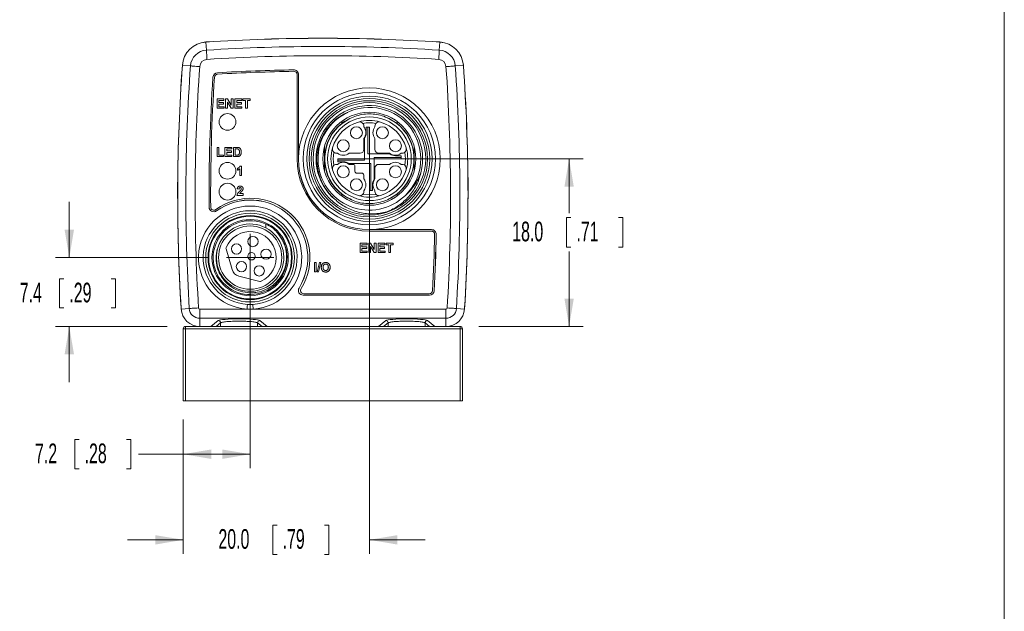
# Model space of a CAD drawing. Header units: millimetres. Extents: x 10 to 272, y 8 to 208.
# Tile 12 of 12: x 164 to 270, y 71 to 135. Entities that reach past the tile are written whole.
import ezdxf

# ---------------------------------------------------------------- set-up
doc = ezdxf.new("R2010")
doc.units = ezdxf.units.MM
doc.styles.add('SLDTEXTSTYLE1', font='TXT', dxfattribs={"width": 0.605})
doc.dimstyles.new('SLDDIMSTYLE0', dxfattribs={"dimtxt": 2.054655, "dimasz": 3, "dimexe": 0, "dimexo": 0.0625, "dimgap": 0.513664, "dimtad": 0, "dimtih": 1, "dimtoh": 1, "dimdec": 1, "dimrnd": 1e-09, "dimzin": 4, "dimdsep": 46, "dimtxsty": 'SLDTEXTSTYLE1', "dimsah": 1, "dimcen": 0.09, "dimadec": 0, "dimazin": 1, "dimtfac": 1, "dimtdec": 1, "dimtofl": 0, "dimtmove": 0, "dimatfit": 3, "dimfxl": 1, "dimfrac": 2, "dimtolj": 1, "dimtzin": 12, "dimarcsym": 0})
doc.dimstyles.new('SLDDIMSTYLE2', dxfattribs={"dimtxt": 2.054655, "dimasz": 3, "dimexe": 0, "dimexo": 0.0625, "dimgap": 0.513664, "dimtad": 0, "dimtih": 1, "dimtoh": 1, "dimdec": 1, "dimrnd": 1e-09, "dimzin": 12, "dimdsep": 46, "dimtxsty": 'SLDTEXTSTYLE1', "dimsah": 1, "dimcen": 0.09, "dimadec": 0, "dimazin": 3, "dimtfac": 1, "dimtdec": 1, "dimtofl": 0, "dimtmove": 0, "dimatfit": 3, "dimfxl": 1, "dimfrac": 2, "dimtolj": 1, "dimtzin": 12, "dimarcsym": 0})
doc.dimstyles.new('SLDDIMSTYLE5', dxfattribs={"dimtxt": 2.054655, "dimasz": 3, "dimexe": 0, "dimexo": 0.0625, "dimgap": 0.513664, "dimtad": 0, "dimtih": 1, "dimtoh": 1, "dimdec": 1, "dimrnd": 1e-09, "dimzin": 4, "dimdsep": 46, "dimtxsty": 'SLDTEXTSTYLE1', "dimsah": 1, "dimcen": 0.09, "dimadec": 0, "dimazin": 1, "dimtfac": 1, "dimtdec": 1, "dimtmove": 0, "dimatfit": 0, "dimfxl": 1, "dimfrac": 2, "dimtolj": 1, "dimtzin": 12, "dimarcsym": 0})
doc.dimstyles.new('SLDDIMSTYLE9', dxfattribs={"dimtxt": 2.054655, "dimasz": 3, "dimexe": 0, "dimexo": 0.0625, "dimgap": 0.513664, "dimtad": 0, "dimtih": 1, "dimtoh": 1, "dimdec": 1, "dimrnd": 1e-09, "dimzin": 12, "dimdsep": 46, "dimtxsty": 'SLDTEXTSTYLE1', "dimsah": 1, "dimcen": 0.09, "dimadec": 0, "dimazin": 3, "dimtfac": 1, "dimtdec": 1, "dimtmove": 0, "dimatfit": 0, "dimfxl": 1, "dimfrac": 2, "dimtolj": 1, "dimtzin": 12, "dimarcsym": 0})

# ---------------------------------------------------------------- blocks, each defined once
blk = doc.blocks.new('_D_15')
at = {"color": 7, "linetype": 'Continuous', "lineweight": 0}
for p, q in [((189.03, 107.4), (189.03, 86.75)), ((181.85, 91.99), (181.85, 86.75)), ((170.65, 89.83), (170.18, 89.83)), ((170.18, 89.83), (170.18, 86.67)), ((175.75, 89.83), (176.22, 89.83)), ((176.22, 89.83), (176.22, 86.67)), ((181.85, 88.25), (177.04, 88.25)), ((189.03, 88.25), (181.85, 88.25)), ((170.18, 86.67), (170.65, 86.67)), ((176.22, 86.67), (175.75, 86.67))]:
    blk.add_line(p, q, dxfattribs=at)
for points in [[(181.85, 88.25), (184.85, 87.74), (184.85, 88.76)], [(189.03, 88.25), (186.03, 88.76), (186.03, 87.74)]]:
    blk.add_solid(points, dxfattribs=at)
at = {"color": 7, "linetype": 'Continuous', "lineweight": 0, "char_height": 2.117, "attachment_point": 1, "style": 'SLDTEXTSTYLE1'}
for s, insert in [('7.2', (165.91, 89.4)), ('.28', (171.24, 89.4))]:
    blk.add_mtext(s, dxfattribs=dict(at, insert=insert))
blk = doc.blocks.new('_D_16')
at = {"color": 7, "linetype": 'Continuous', "lineweight": 0}
for p, q in [((201.85, 118.03), (201.85, 77.54)), ((181.85, 91.99), (181.85, 77.54)), ((191.93, 80.61), (191.46, 80.61)), ((191.46, 80.61), (191.46, 77.46)), ((197.03, 80.61), (197.5, 80.61)), ((197.5, 80.61), (197.5, 77.46)), ((181.85, 79.04), (175.85, 79.04)), ((201.85, 79.04), (207.85, 79.04)), ((191.46, 77.46), (191.93, 77.46)), ((197.5, 77.46), (197.03, 77.46))]:
    blk.add_line(p, q, dxfattribs=at)
for points in [[(181.85, 79.04), (178.85, 79.54), (178.85, 78.53)], [(201.85, 79.04), (204.85, 78.53), (204.85, 79.54)]]:
    blk.add_solid(points, dxfattribs=at)
at = {"color": 7, "linetype": 'Continuous', "lineweight": 0, "char_height": 2.117, "attachment_point": 1, "style": 'SLDTEXTSTYLE1'}
for s, insert in [('20.0', (185.62, 80.19)), ('.79', (192.52, 80.19))]:
    blk.add_mtext(s, dxfattribs=dict(at, insert=insert))
blk = doc.blocks.new('_D_17')
at = {"color": 7, "linetype": 'Continuous', "lineweight": 0}
for p, q in [((169.6, 109.4), (169.6, 115.4)), ((184.49, 109.4), (168.1, 109.4)), ((169.01, 107.13), (168.54, 107.13)), ((168.54, 107.13), (168.54, 103.98)), ((174.1, 107.13), (174.57, 107.13)), ((174.57, 107.13), (174.57, 103.98)), ((168.54, 103.98), (169.01, 103.98)), ((174.57, 103.98), (174.1, 103.98)), ((180.1, 101.99), (168.1, 101.99)), ((169.6, 101.99), (169.6, 95.99))]:
    blk.add_line(p, q, dxfattribs=at)
for points in [[(169.6, 109.4), (170.1, 112.4), (169.09, 112.4)], [(169.6, 101.99), (169.09, 98.99), (170.1, 98.99)]]:
    blk.add_solid(points, dxfattribs=at)
at = {"color": 7, "linetype": 'Continuous', "lineweight": 0, "char_height": 2.117, "attachment_point": 1, "style": 'SLDTEXTSTYLE1'}
for s, insert in [('7.4', (164.27, 106.7)), ('.29', (169.6, 106.7))]:
    blk.add_mtext(s, dxfattribs=dict(at, insert=insert))
blk = doc.blocks.new('_D_18')
at = {"color": 7, "linetype": 'Continuous', "lineweight": 0}
for p, q in [((203.85, 120.03), (224.81, 120.03)), ((223.31, 120.03), (223.31, 114.17)), ((223.51, 113.7), (223.04, 113.7)), ((223.04, 113.7), (223.04, 110.54)), ((228.61, 113.7), (229.08, 113.7)), ((229.08, 113.7), (229.08, 110.54)), ((223.04, 110.54), (223.51, 110.54)), ((223.31, 101.99), (223.31, 110.07)), ((229.08, 110.54), (228.61, 110.54)), ((213.6, 101.99), (224.81, 101.99))]:
    blk.add_line(p, q, dxfattribs=at)
for points in [[(223.31, 120.03), (222.81, 117.03), (223.82, 117.03)], [(223.31, 101.99), (223.82, 104.99), (222.81, 104.99)]]:
    blk.add_solid(points, dxfattribs=at)
at = {"color": 7, "linetype": 'Continuous', "lineweight": 0, "char_height": 2.117, "attachment_point": 1, "style": 'SLDTEXTSTYLE1'}
for s, insert in [('18.0', (217.2, 113.27)), ('.71', (224.1, 113.27))]:
    blk.add_mtext(s, dxfattribs=dict(at, insert=insert))
blk = doc.blocks.new('SW_CENTERMARKSYMBOL_8')
at = {"color": 0, "linetype": 'Continuous', "lineweight": 0}
for q in [(0, 2.54), (-2.54, 0), (0, -2.54), (2.54, 0)]:
    blk.add_line((0, 0), q, dxfattribs=at)
blk = doc.blocks.new('SW_CENTERMARKSYMBOL_9')
at = {"color": 0, "linetype": 'Continuous', "lineweight": 0}
for q in [(0, 2.54), (-2.54, 0), (0, -2.54), (2.54, 0)]:
    blk.add_line((0, 0), q, dxfattribs=at)

msp = doc.modelspace()

# ---------------------------------------------------------------- linework, layer by layer
at = {"color": 7, "linetype": 'Continuous', "lineweight": 15}
for p, q in [((270.088, 207.692), (270.088, 7.692)), ((184.332, 131.72), (184.277, 132.594)), ((209.364, 131.72), (209.42, 132.594)), ((182.621, 130.021), (181.747, 130.084)), ((185.51, 129.294), (185.51, 129.291)), ((193.714, 129.596), (193.714, 129.599)), ((211.075, 130.021), (211.949, 130.084)), ((185.04, 128.825), (185.038, 128.825)), ((194.072, 120.033), (194.072, 129.091)), ((194.222, 120.033), (194.222, 129.096)), ((194.225, 129.096), (194.222, 129.096)), ((194.225, 120.033), (194.225, 129.096)), ((186.219, 126.467), (185.475, 126.467)), ((185.475, 126.467), (185.475, 125.467)), ((185.667, 126.082), (185.667, 126.3)), ((185.667, 126.3), (186.219, 126.3)), ((186.18, 126.082), (185.667, 126.082)), ((186.18, 125.915), (186.18, 126.082)), ((186.219, 126.3), (186.219, 126.467)), ((186.599, 126.467), (186.398, 126.467)), ((186.398, 126.467), (186.398, 125.467)), ((186.59, 126.114), (186.986, 125.467)), ((186.59, 125.467), (186.59, 126.114)), ((187.001, 125.81), (186.599, 126.467)), ((187.193, 126.467), (187.001, 126.467)), ((187.001, 126.467), (187.001, 125.81)), ((187.193, 125.467), (187.193, 126.467)), ((188.142, 126.467), (187.398, 126.467)), ((187.398, 126.467), (187.398, 125.467)), ((187.59, 126.082), (187.59, 126.3)), ((187.59, 126.3), (188.142, 126.3)), ((188.103, 126.082), (187.59, 126.082)), ((188.103, 125.915), (188.103, 126.082)), ((188.142, 126.3), (188.142, 126.467)), ((189.039, 126.467), (188.257, 126.467)), ((188.257, 126.467), (188.257, 126.3)), ((188.257, 126.3), (188.552, 126.3)), ((188.552, 126.3), (188.552, 125.467)), ((188.744, 126.3), (189.039, 126.3)), ((188.744, 125.467), (188.744, 126.3)), ((189.039, 126.3), (189.039, 126.467)), ((185.475, 125.467), (186.231, 125.467)), ((185.667, 125.633), (185.667, 125.915)), ((185.667, 125.915), (186.18, 125.915)), ((186.231, 125.633), (185.667, 125.633)), ((186.231, 125.467), (186.231, 125.633)), ((186.398, 125.467), (186.59, 125.467)), ((186.986, 125.467), (187.193, 125.467)), ((187.398, 125.467), (188.154, 125.467)), ((187.59, 125.633), (187.59, 125.915)), ((187.59, 125.915), (188.103, 125.915)), ((188.154, 125.633), (187.59, 125.633)), ((188.154, 125.467), (188.154, 125.633)), ((188.552, 125.467), (188.744, 125.467)), ((198.878, 124.055), (198.878, 123.842)), ((198.878, 123.842), (198.911, 123.842)), ((199.655, 124.291), (198.911, 123.842)), ((204.817, 123.842), (204.784, 123.842)), ((204.817, 124.056), (204.817, 123.842)), ((201.248, 123.466), (201.248, 123.555)), ((201.698, 123.433), (201.518, 123.433)), ((201.518, 123.433), (201.518, 122.833)), ((201.698, 123.433), (201.698, 120.558)), ((201.848, 123.433), (201.698, 123.433)), ((201.848, 123.433), (201.848, 120.558)), ((202.448, 123.555), (202.448, 123.466)), ((196.698, 122.033), (196.698, 122.169)), ((201.248, 121.033), (201.248, 122.2)), ((201.323, 122.217), (201.323, 119.883)), ((202.448, 122.2), (202.448, 121.033)), ((185.667, 121.26), (185.475, 121.26)), ((185.475, 121.26), (185.475, 120.26)), ((185.667, 120.427), (185.667, 121.26)), ((187.065, 121.26), (186.321, 121.26)), ((186.321, 121.26), (186.321, 120.26)), ((186.513, 120.875), (186.513, 121.093)), ((186.513, 121.093), (187.065, 121.093)), ((187.026, 120.875), (186.513, 120.875)), ((186.513, 120.427), (186.513, 120.709)), ((186.513, 120.709), (187.026, 120.709)), ((187.026, 120.709), (187.026, 120.875)), ((187.065, 121.093), (187.065, 121.26)), ((187.611, 121.26), (187.244, 121.26)), ((187.244, 121.26), (187.244, 120.26)), ((187.437, 121.093), (187.437, 120.427)), ((187.532, 121.093), (187.437, 121.093)), ((197.037, 120.273), (197.037, 121.394)), ((206.659, 121.395), (206.659, 120.273)), ((185.475, 120.26), (186.18, 120.26)), ((186.18, 120.427), (185.667, 120.427)), ((186.18, 120.26), (186.18, 120.427)), ((186.321, 120.26), (187.078, 120.26)), ((187.078, 120.427), (186.513, 120.427)), ((187.078, 120.26), (187.078, 120.427)), ((187.244, 120.26), (187.622, 120.26)), ((187.437, 120.427), (187.595, 120.427)), ((194.222, 120.033), (194.225, 120.033)), ((197.07, 120.273), (197.037, 120.273)), ((197.037, 119.793), (197.037, 120.273)), ((197.037, 119.793), (197.07, 119.793)), ((197.037, 119.793), (197.037, 118.671)), ((197.07, 119.793), (197.07, 120.273)), ((198.326, 120.633), (198.415, 120.633)), ((198.448, 120.033), (201.323, 120.033)), ((198.448, 120.033), (198.448, 119.883)), ((198.448, 119.883), (198.448, 119.703)), ((198.448, 119.883), (201.323, 119.883)), ((199.048, 119.703), (198.448, 119.703)), ((199.681, 120.633), (200.848, 120.633)), ((204.032, 120.558), (201.698, 120.558)), ((205.248, 120.183), (202.373, 120.183)), ((202.373, 117.849), (202.373, 120.183)), ((205.248, 120.033), (202.373, 120.033)), ((202.848, 120.633), (204.015, 120.633)), ((204.648, 120.363), (205.248, 120.363)), ((205.248, 120.183), (205.248, 120.363)), ((205.248, 120.033), (205.248, 120.183)), ((205.281, 120.633), (205.37, 120.633)), ((206.659, 120.273), (206.626, 120.273)), ((206.626, 120.273), (206.626, 119.793)), ((206.626, 119.793), (206.659, 119.793)), ((206.659, 119.793), (206.659, 120.273)), ((206.659, 118.671), (206.659, 119.793)), ((181.265, 119.299), (181.275, 119.299)), ((181.265, 119.26), (181.275, 119.26)), ((187.67, 118.991), (187.67, 118.799)), ((187.914, 118.96), (187.914, 118.248)), ((188.106, 119.248), (187.952, 119.248)), ((188.106, 118.248), (188.106, 119.248)), ((198.415, 119.433), (198.326, 119.433)), ((199.664, 119.508), (201.998, 119.508)), ((200.098, 119.433), (199.681, 119.433)), ((200.298, 118.683), (200.298, 119.233)), ((201.848, 116.633), (201.848, 119.508)), ((201.998, 116.633), (201.998, 119.508)), ((202.448, 119.033), (202.448, 117.866)), ((204.015, 119.433), (202.848, 119.433)), ((205.37, 119.433), (205.281, 119.433)), ((212.431, 119.299), (212.421, 119.299)), ((187.914, 118.248), (188.106, 118.248)), ((201.048, 118.483), (200.498, 118.483)), ((201.248, 117.866), (201.248, 118.283)), ((187.645, 116.793), (187.837, 116.774)), ((201.248, 116.511), (201.248, 116.6)), ((201.848, 116.633), (201.998, 116.633)), ((201.998, 116.633), (202.178, 116.633)), ((202.178, 116.633), (202.178, 117.233)), ((202.448, 116.6), (202.448, 116.511)), ((212.456, 116.991), (212.446, 116.991)), ((181.238, 115.764), (181.248, 115.764)), ((181.238, 115.725), (181.248, 115.725)), ((187.619, 116.094), (188.273, 116.094)), ((188.273, 116.287), (187.901, 116.287)), ((188.273, 116.094), (188.273, 116.287)), ((198.911, 116.224), (198.878, 116.224)), ((198.878, 116.011), (198.878, 116.224)), ((204.039, 115.774), (204.784, 116.223)), ((204.817, 116.223), (204.784, 116.223)), ((204.817, 116.223), (204.817, 116.01)), ((212.458, 115.725), (212.448, 115.725)), ((184.62, 114.832), (184.623, 114.832)), ((185.415, 114.43), (185.417, 114.427)), ((201.848, 112.407), (201.848, 112.41)), ((208.533, 112.41), (201.848, 112.41)), ((208.533, 112.407), (201.848, 112.407)), ((208.513, 112.257), (201.848, 112.257)), ((208.533, 112.407), (208.533, 112.41)), ((209.036, 111.897), (209.033, 111.897)), ((186.442, 110.348), (187.085, 108.103)), ((201.596, 110.939), (200.853, 110.939)), ((200.853, 110.939), (200.853, 109.939)), ((201.045, 110.554), (201.045, 110.772)), ((201.045, 110.772), (201.596, 110.772)), ((201.558, 110.554), (201.045, 110.554)), ((201.045, 110.106), (201.045, 110.388)), ((201.045, 110.388), (201.558, 110.388)), ((201.609, 110.106), (201.045, 110.106)), ((201.558, 110.388), (201.558, 110.554)), ((201.596, 110.772), (201.596, 110.939)), ((201.609, 109.939), (201.609, 110.106)), ((201.977, 110.939), (201.776, 110.939)), ((201.776, 110.939), (201.776, 109.939)), ((201.968, 109.939), (201.968, 110.586)), ((201.968, 110.586), (202.364, 109.939)), ((202.378, 110.282), (201.977, 110.939)), ((202.57, 110.939), (202.378, 110.939)), ((202.378, 110.939), (202.378, 110.282)), ((202.57, 109.939), (202.57, 110.939)), ((203.519, 110.939), (202.776, 110.939)), ((202.776, 110.939), (202.776, 109.939)), ((202.968, 110.554), (202.968, 110.772)), ((202.968, 110.772), (203.519, 110.772)), ((203.481, 110.554), (202.968, 110.554)), ((202.968, 110.106), (202.968, 110.388)), ((202.968, 110.388), (203.481, 110.388)), ((203.532, 110.106), (202.968, 110.106)), ((203.481, 110.388), (203.481, 110.554)), ((203.519, 110.772), (203.519, 110.939)), ((203.532, 109.939), (203.532, 110.106)), ((204.417, 110.939), (203.635, 110.939)), ((203.635, 110.939), (203.635, 110.772)), ((203.635, 110.772), (203.929, 110.772)), ((203.929, 110.772), (203.929, 109.939)), ((204.122, 110.772), (204.417, 110.772)), ((204.122, 109.939), (204.122, 110.772)), ((204.417, 110.772), (204.417, 110.939)), ((200.853, 109.939), (201.609, 109.939)), ((201.776, 109.939), (201.968, 109.939)), ((202.364, 109.939), (202.57, 109.939)), ((202.776, 109.939), (203.532, 109.939)), ((203.929, 109.939), (204.122, 109.939)), ((196.13, 108.858), (195.938, 108.858)), ((195.938, 108.858), (195.938, 107.858)), ((196.13, 107.858), (196.13, 108.858)), ((196.472, 108.858), (196.229, 107.858)), ((196.374, 107.858), (196.617, 108.858)), ((196.617, 108.858), (196.472, 108.858)), ((187.805, 107.408), (190.07, 106.844)), ((195.938, 107.858), (196.13, 107.858)), ((196.229, 107.858), (196.374, 107.858)), ((194.292, 106.13), (194.294, 106.128)), ((208.811, 105.838), (208.813, 105.838)), ((189.033, 105.78), (189.272, 105.801)), ((194.719, 105.364), (194.719, 105.361)), ((194.719, 105.364), (208.311, 105.364)), ((194.719, 105.361), (208.311, 105.361)), ((194.798, 105.509), (208.287, 105.509)), ((208.311, 105.361), (208.311, 105.364)), ((182.495, 103.924), (181.621, 103.87)), ((183.617, 103.864), (188.711, 103.864)), ((183.617, 103.864), (183.617, 102.869)), ((189.356, 103.864), (210.079, 103.864)), ((210.079, 103.864), (210.079, 102.869)), ((211.201, 103.924), (212.075, 103.87)), ((210.079, 102.869), (183.617, 102.869)), ((183.617, 102.869), (183.617, 101.993)), ((210.079, 102.869), (210.079, 101.993)), ((181.848, 101.743), (182.098, 101.743)), ((181.848, 93.993), (181.848, 101.743)), ((182.098, 101.993), (211.598, 101.993)), ((182.098, 101.993), (182.098, 101.743)), ((211.598, 101.743), (182.098, 101.743)), ((182.098, 101.743), (182.098, 93.993)), ((184.819, 101.993), (185.612, 102.619)), ((185.86, 102.372), (185.379, 101.993)), ((185.86, 102.372), (185.863, 101.993)), ((189.836, 102.372), (189.833, 101.993)), ((190.317, 101.993), (189.836, 102.372)), ((190.085, 102.619), (190.877, 101.993)), ((202.819, 101.993), (203.612, 102.619)), ((203.86, 102.372), (203.379, 101.993)), ((203.86, 102.372), (203.863, 101.993)), ((207.836, 102.372), (207.833, 101.993)), ((208.317, 101.993), (207.836, 102.372)), ((208.085, 102.619), (208.877, 101.993)), ((211.598, 101.743), (211.598, 101.993)), ((211.598, 101.743), (211.848, 101.743)), ((211.598, 93.993), (211.598, 101.743)), ((211.848, 101.743), (211.848, 93.993)), ((182.098, 93.993), (181.848, 93.993)), ((182.098, 93.993), (211.598, 93.993)), ((211.848, 93.993), (211.598, 93.993))]:
    msp.add_line(p, q, dxfattribs=at)
at = {"color": 7, "linetype": 'Continuous', "lineweight": 15, "flags": 128}
for points in [[(184.332, 131.72), (184.334, 131.685), (184.338, 131.618), (184.345, 131.521), (184.353, 131.397), (184.362, 131.25), (184.372, 131.086), (184.384, 130.909), (184.395, 130.726)], [(209.364, 131.72), (209.362, 131.685), (209.358, 131.618), (209.351, 131.521), (209.344, 131.397), (209.334, 131.25), (209.324, 131.086), (209.313, 130.909), (209.301, 130.726)], [(183.614, 129.951), (183.431, 129.964), (183.254, 129.976), (183.09, 129.988), (182.943, 129.999), (182.819, 130.007), (182.722, 130.014), (182.655, 130.019), (182.621, 130.021)], [(211.075, 130.021), (211.041, 130.019), (210.974, 130.014), (210.877, 130.007), (210.753, 129.999), (210.606, 129.988), (210.442, 129.976), (210.265, 129.964), (210.082, 129.951)], [(201.143, 116.222), (201.242, 116.206), (201.848, 116.158)], [(201.848, 116.158), (202.454, 116.206), (202.553, 116.222)], [(181.621, 103.87), (181.621, 103.874), (181.62, 103.877), (181.62, 103.881), (181.62, 103.884), (181.62, 103.888), (181.619, 103.891), (181.619, 103.894), (181.619, 103.898)], [(183.488, 103.985), (183.305, 103.974), (183.129, 103.963), (182.964, 103.953), (182.817, 103.944), (182.693, 103.936), (182.596, 103.93), (182.529, 103.926), (182.495, 103.924)], [(188.74, 104.363), (188.739, 104.35), (188.737, 104.32), (188.735, 104.273), (188.731, 104.211), (188.727, 104.136), (188.722, 104.051), (188.716, 103.959), (188.711, 103.864)], [(189.356, 103.864), (189.35, 103.959), (189.345, 104.051), (189.34, 104.136), (189.335, 104.211), (189.332, 104.273), (189.329, 104.32), (189.327, 104.35), (189.327, 104.363)], [(211.201, 103.924), (211.167, 103.926), (211.1, 103.93), (211.003, 103.936), (210.879, 103.944), (210.732, 103.953), (210.567, 103.963), (210.391, 103.974), (210.208, 103.985)], [(212.075, 103.87), (212.076, 103.874), (212.076, 103.877), (212.076, 103.881), (212.076, 103.884), (212.076, 103.888), (212.077, 103.891), (212.077, 103.894), (212.077, 103.898)]]:
    msp.add_lwpolyline(points, dxfattribs=at)
at = {"color": 7, "linetype": 'Continuous', "lineweight": 15}
for centre, radius in [((201.848, 120.033), 7.618), ((201.848, 120.033), 7.118), ((201.848, 120.033), 6.733), ((201.848, 120.033), 6.483), ((201.848, 120.033), 6.25), ((201.848, 120.033), 6.05), ((186.602, 123.993), 0.9), ((201.848, 120.033), 5), ((201.848, 120.033), 4.5), ((200.448, 122.833), 0.645), ((203.248, 122.833), 0.645), ((199.048, 121.433), 0.645), ((204.648, 121.433), 0.645), ((186.602, 118.743), 0.9), ((199.048, 118.633), 0.645), ((204.648, 118.633), 0.645), ((200.448, 117.233), 0.645), ((203.248, 117.233), 0.645), ((186.602, 116.493), 0.9), ((189.033, 109.4), 4.771), ((189.033, 109.4), 4.521), ((189.033, 109.4), 4.45), ((189.033, 109.4), 4.1), ((189.033, 109.4), 3.4), ((189.339, 111.121), 0.55), ((187.567, 110.329), 0.55), ((190.742, 109.766), 0.55), ((189.172, 109.544), 0.4), ((188.095, 108.429), 0.55), ((190.013, 107.968), 0.55)]:
    msp.add_circle(centre, radius, dxfattribs=at)
for centre, radius, start, end in [((184.448, 129.896), 2.708, 93.63448, 175.93361), ((184.448, 129.892), 2.708, 93.63448, 175.93361), ((196.848, -65.32), 198.317, 86.36552, 93.63448), ((196.848, -65.324), 198.317, 86.36552, 93.63448), ((209.248, 129.896), 2.708, 4.06639, 86.36552), ((209.248, 129.892), 2.708, 4.06639, 86.36552), ((184.448, 129.892), 1.832, 93.63448, 175.93361), ((196.848, -65.324), 197.441, 86.36552, 93.63448), ((209.248, 129.892), 1.832, 4.06639, 86.36552), ((184.448, 129.892), 0.836, 93.63448, 175.93361), ((196.848, -65.324), 196.446, 86.36552, 93.63448), ((209.248, 129.892), 0.836, 4.06639, 86.36552), ((379.565, 116.025), 198.317, 175.93361, 183.46933), ((379.565, 116.02), 198.317, 175.93361, 183.50452), ((379.565, 116.02), 197.441, 175.93361, 183.51252), ((379.565, 116.02), 196.446, 175.93361, 183.51252), ((185.539, 128.792), 0.503, 93.33413, 176.23395), ((185.539, 128.792), 0.5, 93.33413, 176.23395), ((185.549, 128.788), 0.35, 93.33129, 176.27029), ((196.848, -65.324), 194.948, 90.92106, 93.33413), ((196.848, -65.324), 194.946, 90.92106, 93.33413), ((196.848, -65.33), 194.796, 90.92106, 93.33129), ((193.722, 129.096), 0.503, 0, 90.92106), ((193.722, 129.096), 0.5, 0, 90.92106), ((193.722, 129.091), 0.35, 0, 90.92106), ((14.131, 116.02), 196.446, 356.48748, 4.06639), ((14.131, 116.02), 197.441, 356.48748, 4.06639), ((14.131, 116.025), 198.317, 356.53067, 4.06639), ((14.131, 116.02), 198.317, 356.49548, 4.06639), ((379.565, 116.02), 194.948, 176.23395, 180.34917), ((379.565, 116.02), 194.946, 176.23395, 180.34917), ((379.583, 116.139), 194.796, 176.27029, 180.3819), ((201.848, 120.033), 5.726, 344.77939, 231.25285), ((201.846, 120.02), 5.518, 114.89966, 314.59952), ((201.848, 120.033), 5.526, 314.49362, 117.35974), ((201.869, 120.039), 4.838, 128.19104, 177.23276), ((201.902, 120.039), 4.838, 128.19104, 177.23276), ((201.848, 120.033), 4.125, 106.60155, 163.39845), ((201.848, 120.033), 4.125, 73.39845, 106.60155), ((200.798, 123.555), 0.45, 0, 106.60155), ((201.848, 120.033), 3.875, 79.52183, 100.47817), ((202.898, 123.555), 0.45, 73.39845, 180), ((201.848, 120.033), 4.125, 16.60155, 73.39845), ((201.794, 120.039), 4.838, 2.76719, 51.82621), ((201.827, 120.039), 4.838, 2.76719, 51.82621), ((200.448, 122.833), 1.02, 321.65725, 38.34275), ((200.448, 122.833), 1.07, 324.86089, 0), ((203.248, 122.833), 1.02, 141.65725, 218.34275), ((201.848, 120.033), 4.125, 163.39845, 196.60155), ((198.326, 121.083), 0.45, 163.39845, 270), ((201.848, 120.033), 3.875, 169.52183, 190.47817), ((200.848, 121.033), 0.4, 270, 0), ((202.848, 121.033), 0.4, 180, 270), ((205.37, 121.083), 0.45, 270, 16.60155), ((201.848, 120.033), 3.875, 349.52183, 10.47817), ((201.848, 120.033), 4.125, 343.39845, 16.60155), ((201.848, 120.033), 7.776, 180, 270), ((201.848, 120.033), 7.626, 180, 270), ((201.848, 120.033), 7.623, 180, 270), ((201.869, 120.026), 4.838, 182.76728, 231.80892), ((201.902, 120.026), 4.838, 182.76728, 231.80891), ((199.048, 121.433), 1.02, 231.65725, 308.34275), ((199.048, 118.633), 1.02, 51.65725, 128.34275), ((199.048, 118.633), 1.07, 54.86089, 90), ((204.648, 121.433), 1.02, 231.65725, 308.34275), ((204.648, 118.633), 1.02, 51.65725, 128.34275), ((204.648, 121.433), 1.07, 234.86089, 270), ((201.794, 120.026), 4.838, 308.17377, 357.23281), ((201.827, 120.026), 4.838, 308.17377, 357.23281), ((198.326, 118.983), 0.45, 90, 196.60155), ((201.848, 120.033), 4.125, 196.60155, 253.39845), ((200.098, 119.233), 0.2, 0, 90), ((200.498, 118.683), 0.2, 180, 270), ((202.848, 119.033), 0.4, 90, 180), ((201.848, 120.033), 4.125, 286.60155, 343.39845), ((205.37, 118.983), 0.45, 343.39845, 90), ((379.565, 116.025), 198.327, 179.56904, 180.07551), ((201.048, 118.283), 0.2, 0, 90), ((200.448, 117.233), 1.02, 321.65725, 38.34275), ((203.248, 117.233), 1.07, 144.86089, 180), ((203.248, 117.233), 1.02, 141.65725, 218.34275), ((14.131, 116.025), 198.327, 0.27888, 0.58026), ((200.798, 116.511), 0.45, 253.39845, 0), ((202.898, 116.511), 0.45, 180, 286.60155), ((14.131, 116.025), 198.327, 359.92449, 0.27888), ((189.095, 109.409), 6.37, 328.39827, 125.90123), ((189.033, 109.4), 6.196, 328.12018, 125.73109), ((189.033, 109.4), 6.193, 328.12018, 125.73109), ((201.848, 120.033), 4.125, 253.39845, 286.60155), ((189.033, 109.4), 5.546, 273.33331, 266.66669), ((189.033, 109.4), 5.046, 273.33331, 266.66669), ((185.123, 114.836), 0.503, 180.34917, 305.73109), ((185.123, 114.836), 0.5, 180.34917, 305.73109), ((185.141, 114.843), 0.35, 180.3819, 308.50842), ((189.033, 109.4), 3.97, 64.63814, 43.40308), ((189.034, 109.4), 3.62, 153.46077, 62.45331), ((189.033, 109.4), 3.62, 62.44469, 153.56579), ((189.033, 109.4), 2.8, 294.67754, 157.32246), ((208.513, 111.907), 0.35, 358.75297, 90), ((208.533, 111.907), 0.503, 358.78787, 90), ((208.533, 111.907), 0.5, 358.78787, 90), ((14.113, 116.139), 194.796, 356.96945, 358.75297), ((14.131, 116.02), 194.946, 357.00592, 358.78787), ((14.131, 116.02), 194.948, 357.00592, 358.78787), ((186.634, 110.403), 0.2, 157.32246, 196), ((188.047, 108.379), 1, 196, 256), ((190.119, 107.038), 0.2, 256, 294.67754), ((194.719, 105.864), 0.503, 148.12018, 270), ((194.719, 105.864), 0.5, 148.12018, 270), ((194.798, 105.859), 0.35, 142.63156, 270), ((208.287, 105.859), 0.35, 270, 356.96945), ((208.311, 105.864), 0.503, 270, 357.00592), ((208.311, 105.864), 0.5, 270, 357.00592), ((183.617, 103.993), 2, 183.51252, 270), ((183.617, 103.993), 1.124, 183.51252, 270), ((183.617, 103.993), 0.129, 183.51252, 270), ((210.079, 103.993), 0.129, 270, 356.48748), ((210.079, 103.993), 1.124, 270, 356.48748), ((210.079, 103.993), 2, 270, 356.48748), ((182.098, 101.743), 0.25, 90, 180), ((185.608, 102.367), 0.252, 1.19213, 89.14582), ((190.088, 102.367), 0.252, 90.85435, 178.80759), ((203.608, 102.367), 0.252, 1.19241, 89.14565), ((208.088, 102.367), 0.252, 90.85418, 178.80787), ((211.598, 101.743), 0.25, 0, 90)]:
    msp.add_arc(centre, radius, start, end, dxfattribs=at)
for centre in [(187.848, 102.593), (205.848, 102.593)]:
    msp.add_ellipse(centre, major_axis=(2.253, 0), ratio=0.0962891, start_param=0.121339, end_param=3.0202537, dxfattribs=at)
for points, knots in [([(198.264, 115.567), (197.903, 115.868), (197.585, 116.206), (197.172, 116.768), (197.045, 116.966), (196.817, 117.375), (196.716, 117.585), (196.542, 118.014), (196.467, 118.234), (196.346, 118.684), (196.299, 118.916), (196.201, 119.609), (196.193, 120.072), (196.268, 120.77), (196.308, 121.003), (196.416, 121.455), (196.483, 121.677), (196.727, 122.329), (196.947, 122.75), (197.345, 123.322), (197.488, 123.504), (197.799, 123.85), (197.968, 124.016), (198.499, 124.475), (198.887, 124.732), (199.308, 124.941)], [0, 0, 0, 0, 0.125, 0.125, 0.1875, 0.1875, 0.25, 0.25, 0.3125, 0.3125, 0.375, 0.375, 0.5, 0.5, 0.5625, 0.5625, 0.625, 0.625, 0.75, 0.75, 0.8125, 0.8125, 0.875, 0.875, 1, 1, 1, 1]), ([(198.878, 123.842), (199.096, 123.995), (199.324, 124.136), (199.791, 124.386), (200.032, 124.495), (200.528, 124.673), (200.784, 124.743), (201.315, 124.835), (201.58, 124.856), (202.112, 124.859), (202.378, 124.84), (202.909, 124.754), (203.168, 124.692), (203.662, 124.506), (203.9, 124.387), (204.367, 124.128), (204.594, 123.988), (204.817, 123.842)], [0, 0, 0, 0, 0.125, 0.125, 0.25, 0.25, 0.375, 0.375, 0.5, 0.5, 0.625, 0.625, 0.75, 0.75, 0.875, 0.875, 1, 1, 1, 1]), ([(204.784, 123.842), (204.644, 123.934), (204.311, 124.153), (203.954, 124.332), (203.748, 124.436)], [0, 0, 0, 0, 0.4209061, 1, 1, 1, 1]), ([(206.998, 122.033), (206.995, 122.047), (206.988, 122.074), (206.942, 122.102), (206.919, 122.116)], [0, 0, 0, 0, 0.4973115, 1, 1, 1, 1]), ([(187.706, 121.084), (187.701, 121.084), (187.692, 121.086), (187.677, 121.088), (187.66, 121.089), (187.639, 121.091), (187.616, 121.092), (187.59, 121.093), (187.562, 121.093), (187.542, 121.093), (187.532, 121.093)], [0, 0, 0, 0, 0.07234232, 0.1592701, 0.26193177, 0.37824598, 0.51163863, 0.65876576, 0.82192146, 1, 1, 1, 1]), ([(187.8, 121.241), (187.795, 121.242), (187.783, 121.245), (187.764, 121.25), (187.743, 121.253), (187.72, 121.255), (187.695, 121.257), (187.669, 121.259), (187.641, 121.26), (187.621, 121.26), (187.611, 121.26)], [0, 0, 0, 0, 0.0931878, 0.1951024, 0.3055634, 0.4260132, 0.5546052, 0.6933701, 0.8425304, 1, 1, 1, 1]), ([(187.885, 120.759), (187.885, 120.769), (187.885, 120.787), (187.884, 120.814), (187.882, 120.839), (187.88, 120.862), (187.877, 120.884), (187.874, 120.904), (187.869, 120.922), (187.863, 120.943), (187.853, 120.968), (187.839, 120.994), (187.823, 121.017), (187.804, 121.037), (187.783, 121.053), (187.76, 121.066), (187.734, 121.077), (187.715, 121.081), (187.706, 121.084)], [0, 0, 0, 0, 0.0698748, 0.1353606, 0.1964988, 0.2538785, 0.3075275, 0.3570367, 0.403101, 0.4452807, 0.5232169, 0.5960668, 0.6640752, 0.7291586, 0.7933281, 0.8592395, 0.9276737, 1, 1, 1, 1]), ([(187.723, 120.436), (187.731, 120.438), (187.747, 120.443), (187.77, 120.452), (187.79, 120.464), (187.809, 120.478), (187.826, 120.495), (187.84, 120.518), (187.853, 120.545), (187.863, 120.57), (187.869, 120.593), (187.874, 120.612), (187.877, 120.633), (187.88, 120.656), (187.882, 120.679), (187.884, 120.705), (187.885, 120.732), (187.885, 120.75), (187.885, 120.759)], [0, 0, 0, 0, 0.0649179, 0.126443, 0.1858787, 0.2430166, 0.3024911, 0.3693637, 0.4445723, 0.5291777, 0.575517, 0.6254052, 0.6788683, 0.7356051, 0.7961888, 0.8601411, 0.9280645, 1, 1, 1, 1]), ([(188.078, 120.75), (188.077, 120.762), (188.077, 120.784), (188.076, 120.817), (188.073, 120.849), (188.07, 120.879), (188.065, 120.908), (188.059, 120.936), (188.053, 120.962), (188.043, 120.994), (188.028, 121.032), (188.006, 121.075), (187.98, 121.114), (187.956, 121.143), (187.934, 121.165), (187.918, 121.18), (187.9, 121.193), (187.882, 121.205), (187.862, 121.216), (187.843, 121.226), (187.822, 121.234), (187.807, 121.238), (187.8, 121.241)], [0, 0, 0, 0, 0.0568011, 0.1113312, 0.1636773, 0.2138887, 0.2620386, 0.3082095, 0.3524954, 0.3950026, 0.4765532, 0.5552635, 0.6317312, 0.7069425, 0.7440663, 0.7807826, 0.8171034, 0.8532767, 0.8896455, 0.926119, 0.9627238, 1, 1, 1, 1]), ([(188.047, 120.537), (188.052, 120.553), (188.062, 120.585), (188.071, 120.637), (188.077, 120.692), (188.077, 120.73), (188.078, 120.75)], [0, 0, 0, 0, 0.2259267, 0.4666045, 0.724198, 1, 1, 1, 1]), ([(187.595, 120.427), (187.602, 120.427), (187.616, 120.427), (187.636, 120.427), (187.654, 120.428), (187.671, 120.429), (187.686, 120.43), (187.7, 120.432), (187.712, 120.434), (187.719, 120.435), (187.723, 120.436)], [0, 0, 0, 0, 0.1666731, 0.3209094, 0.4643462, 0.5938634, 0.712744, 0.82094, 0.9156866, 1, 1, 1, 1]), ([(187.622, 120.26), (187.631, 120.26), (187.648, 120.26), (187.674, 120.261), (187.699, 120.263), (187.721, 120.265), (187.743, 120.268), (187.763, 120.272), (187.782, 120.276), (187.794, 120.279), (187.8, 120.281)], [0, 0, 0, 0, 0.1505894, 0.2945783, 0.4298309, 0.5576838, 0.67915, 0.7926809, 0.9001088, 1, 1, 1, 1]), ([(187.8, 120.281), (187.814, 120.286), (187.841, 120.296), (187.879, 120.314), (187.912, 120.335), (187.931, 120.353), (187.941, 120.361)], [0, 0, 0, 0, 0.2762712, 0.5318213, 0.7729649, 1, 1, 1, 1]), ([(187.941, 120.361), (187.946, 120.367), (187.958, 120.378), (187.973, 120.397), (187.988, 120.417), (188.002, 120.439), (188.015, 120.462), (188.027, 120.486), (188.038, 120.511), (188.044, 120.529), (188.047, 120.537)], [0, 0, 0, 0, 0.11703876, 0.23516771, 0.35484954, 0.47733664, 0.60311192, 0.73175747, 0.86363942, 1, 1, 1, 1]), ([(187.952, 119.248), (187.949, 119.24), (187.943, 119.225), (187.932, 119.203), (187.92, 119.181), (187.906, 119.161), (187.89, 119.141), (187.872, 119.122), (187.853, 119.103), (187.825, 119.08), (187.791, 119.054), (187.749, 119.028), (187.71, 119.006), (187.683, 118.996), (187.67, 118.991)], [0, 0, 0, 0, 0.0625706, 0.1251307, 0.187824, 0.2514029, 0.3164648, 0.3825759, 0.450459, 0.5207305, 0.6571441, 0.7813466, 0.8955272, 1, 1, 1, 1]), ([(187.67, 118.799), (187.682, 118.804), (187.705, 118.812), (187.738, 118.828), (187.77, 118.846), (187.801, 118.865), (187.831, 118.886), (187.86, 118.909), (187.888, 118.933), (187.905, 118.951), (187.914, 118.96)], [0, 0, 0, 0, 0.126131, 0.2518666, 0.3758193, 0.4999065, 0.623575, 0.7485753, 0.8734291, 1, 1, 1, 1]), ([(203.713, 114.33), (204.17, 114.504), (204.596, 114.729), (205.192, 115.141), (205.384, 115.292), (205.747, 115.616), (205.917, 115.787), (206.235, 116.149), (206.382, 116.34), (206.654, 116.74), (206.778, 116.952), (207.107, 117.601), (207.269, 118.055), (207.373, 118.53)], [0, 0, 0, 0, 0.25, 0.25, 0.375, 0.375, 0.5, 0.5, 0.625, 0.625, 0.75, 0.75, 1, 1, 1, 1]), ([(205.721, 116.091), (206.1, 116.418), (206.427, 116.787), (206.845, 117.402), (206.972, 117.618), (207.195, 118.064), (207.292, 118.293), (207.373, 118.53)], [0, 0, 0, 0, 0.5, 0.5, 0.75, 0.75, 1, 1, 1, 1]), ([(187.889, 116.52), (187.877, 116.508), (187.853, 116.485), (187.819, 116.451), (187.788, 116.418), (187.761, 116.388), (187.736, 116.359), (187.715, 116.333), (187.697, 116.307), (187.677, 116.277), (187.658, 116.239), (187.639, 116.192), (187.626, 116.144), (187.621, 116.111), (187.619, 116.094)], [0, 0, 0, 0, 0.0999841, 0.1933631, 0.2796293, 0.3591083, 0.4321172, 0.4984789, 0.5580786, 0.6115207, 0.7105451, 0.8073391, 0.9036425, 1, 1, 1, 1]), ([(187.966, 117.094), (187.955, 117.094), (187.934, 117.094), (187.904, 117.09), (187.874, 117.085), (187.846, 117.077), (187.82, 117.067), (187.794, 117.055), (187.77, 117.041), (187.748, 117.025), (187.727, 117.005), (187.708, 116.983), (187.692, 116.959), (187.678, 116.931), (187.666, 116.9), (187.657, 116.867), (187.649, 116.831), (187.646, 116.806), (187.645, 116.793)], [0, 0, 0, 0, 0.0649651, 0.1270365, 0.187293, 0.2462731, 0.303415, 0.3600518, 0.4164977, 0.4728312, 0.5296973, 0.5872742, 0.6472677, 0.7100658, 0.7758585, 0.8459868, 0.9205643, 1, 1, 1, 1]), ([(187.837, 116.774), (187.837, 116.781), (187.838, 116.793), (187.841, 116.812), (187.844, 116.829), (187.848, 116.845), (187.854, 116.859), (187.86, 116.871), (187.866, 116.882), (187.877, 116.895), (187.891, 116.908), (187.912, 116.92), (187.936, 116.927), (187.953, 116.927), (187.962, 116.928)], [0, 0, 0, 0, 0.0898884, 0.1731413, 0.2508114, 0.3223249, 0.3892332, 0.4517559, 0.5096933, 0.5645485, 0.6699139, 0.7741763, 0.883101, 1, 1, 1, 1]), ([(188.042, 116.681), (188.04, 116.677), (188.033, 116.668), (188.021, 116.654), (188.007, 116.637), (187.989, 116.618), (187.968, 116.597), (187.945, 116.573), (187.918, 116.547), (187.899, 116.529), (187.889, 116.52)], [0, 0, 0, 0, 0.0656606, 0.1481142, 0.2475267, 0.3627205, 0.4969205, 0.647643, 0.8149099, 1, 1, 1, 1]), ([(187.901, 116.287), (187.907, 116.295), (187.918, 116.314), (187.934, 116.333), (187.946, 116.347), (187.955, 116.356), (187.966, 116.367), (187.98, 116.38), (187.995, 116.394), (188.012, 116.41), (188.031, 116.428), (188.052, 116.447), (188.073, 116.466), (188.094, 116.484), (188.111, 116.502), (188.128, 116.518), (188.142, 116.533), (188.155, 116.547), (188.166, 116.56), (188.173, 116.568), (188.176, 116.572)], [0, 0, 0, 0, 0.07743512, 0.1621859, 0.18792621, 0.22041097, 0.25932057, 0.30538006, 0.35786319, 0.41752682, 0.48398161, 0.55688762, 0.63084686, 0.69944146, 0.76263136, 0.82081592, 0.87329906, 0.92080745, 0.96302469, 1, 1, 1, 1]), ([(187.962, 116.928), (187.971, 116.927), (187.988, 116.927), (188.011, 116.92), (188.032, 116.909), (188.05, 116.894), (188.064, 116.875), (188.074, 116.852), (188.079, 116.825), (188.08, 116.807), (188.081, 116.797)], [0, 0, 0, 0, 0.1312894, 0.2512036, 0.3655835, 0.4788903, 0.5953443, 0.7178382, 0.8508597, 1, 1, 1, 1]), ([(188.273, 116.822), (188.273, 116.832), (188.272, 116.851), (188.268, 116.878), (188.262, 116.904), (188.253, 116.929), (188.241, 116.953), (188.227, 116.975), (188.21, 116.997), (188.191, 117.017), (188.17, 117.035), (188.146, 117.051), (188.121, 117.065), (188.094, 117.076), (188.064, 117.084), (188.033, 117.09), (188, 117.094), (187.978, 117.094), (187.966, 117.094)], [0, 0, 0, 0, 0.0617739, 0.1215207, 0.1797106, 0.2368984, 0.2940465, 0.3514519, 0.4099671, 0.4702176, 0.5312687, 0.5925144, 0.6545401, 0.718302, 0.7839153, 0.8526187, 0.9243277, 1, 1, 1, 1]), ([(188.081, 116.797), (188.08, 116.787), (188.079, 116.767), (188.072, 116.738), (188.059, 116.709), (188.048, 116.691), (188.042, 116.681)], [0, 0, 0, 0, 0.2330956, 0.473809, 0.7272044, 1, 1, 1, 1]), ([(188.176, 116.572), (188.184, 116.582), (188.199, 116.603), (188.219, 116.635), (188.237, 116.665), (188.25, 116.696), (188.26, 116.727), (188.267, 116.758), (188.272, 116.79), (188.273, 116.811), (188.273, 116.822)], [0, 0, 0, 0, 0.1458105, 0.2823985, 0.4105371, 0.5309139, 0.6473362, 0.7635726, 0.8808238, 1, 1, 1, 1]), ([(212.457, 116.624), (212.457, 116.624), (212.457, 116.625), (212.457, 116.651), (212.457, 116.699), (212.456, 116.775), (212.456, 116.888), (212.456, 116.974), (212.455, 117.024)], [0, 0, 0, 0, 0.29893663, 0.47970179, 0.59006351, 0.7015886, 0.82800547, 1, 1, 1, 1]), ([(212.458, 115.725), (212.458, 115.725), (212.458, 115.734), (212.458, 115.782), (212.458, 115.804), (212.458, 115.867), (212.458, 115.909), (212.458, 116.017), (212.458, 116.086), (212.458, 116.241), (212.458, 116.329), (212.457, 116.601), (212.456, 116.797), (212.456, 116.991)], [0, 0, 0, 0, 0.25, 0.25, 0.375, 0.375, 0.5, 0.5, 0.625, 0.625, 0.75, 0.75, 1, 1, 1, 1]), ([(198.264, 115.567), (198.445, 115.407), (198.636, 115.259), (199.038, 114.984), (199.249, 114.859), (199.896, 114.529), (200.35, 114.364), (201.305, 114.148), (201.786, 114.103), (202.512, 114.122), (202.756, 114.143), (203.239, 114.215), (203.477, 114.265), (203.713, 114.33)], [0, 0, 0, 0, 0.125, 0.125, 0.25, 0.25, 0.5, 0.5, 0.75, 0.75, 0.875, 0.875, 1, 1, 1, 1]), ([(204.817, 116.223), (204.599, 116.07), (204.371, 115.928), (203.903, 115.679), (203.663, 115.57), (203.166, 115.392), (202.91, 115.322), (202.38, 115.23), (202.114, 115.21), (201.583, 115.207), (201.317, 115.226), (200.785, 115.312), (200.527, 115.374), (200.032, 115.56), (199.795, 115.679), (199.328, 115.938), (199.101, 116.078), (198.878, 116.224)], [0, 0, 0, 0, 0.125, 0.125, 0.25, 0.25, 0.375, 0.375, 0.5, 0.5, 0.625, 0.625, 0.75, 0.75, 0.875, 0.875, 1, 1, 1, 1]), ([(198.911, 116.224), (199.051, 116.132), (199.384, 115.914), (199.74, 115.734), (199.947, 115.63)], [0, 0, 0, 0, 0.42086195, 1, 1, 1, 1]), ([(190.734, 112.988), (190.731, 112.924), (190.728, 112.861), (190.724, 112.798), (190.719, 112.735), (190.714, 112.672), (190.708, 112.61)], [0, 0, 0, 0, 0.00025784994, 0.00025784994, 0.00025784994, 0.00051584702, 0.00051584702, 0.00051584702, 0.00051584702]), ([(185.792, 111.012), (185.63, 110.703), (185.515, 110.38), (185.413, 109.871), (185.391, 109.698), (185.371, 109.354), (185.374, 109.182), (185.403, 108.84), (185.43, 108.667), (185.507, 108.33), (185.558, 108.165), (185.742, 107.684), (185.913, 107.377), (186.223, 106.965), (186.336, 106.836), (186.579, 106.592), (186.712, 106.477), (187.125, 106.165), (187.426, 105.997), (188.074, 105.746), (188.408, 105.667), (188.924, 105.617), (189.099, 105.612), (189.443, 105.627), (189.613, 105.646), (190.121, 105.737), (190.455, 105.845), (190.919, 106.069), (191.069, 106.154), (191.357, 106.345), (191.496, 106.45), (191.755, 106.677), (191.876, 106.799), (192.102, 107.058), (192.207, 107.196), (192.493, 107.63), (192.642, 107.939), (192.804, 108.433), (192.847, 108.602), (192.909, 108.94), (192.929, 109.111), (192.956, 109.625), (192.927, 109.976), (192.818, 110.479), (192.77, 110.644), (192.654, 110.969), (192.584, 111.13), (192.347, 111.588), (192.151, 111.87), (191.917, 112.128)], [0, 0, 0, 0, 0.0625, 0.0625, 0.09375, 0.09375, 0.125, 0.125, 0.15625, 0.15625, 0.1875, 0.1875, 0.25, 0.25, 0.28125, 0.28125, 0.3125, 0.3125, 0.375, 0.375, 0.4375, 0.4375, 0.46875, 0.46875, 0.5, 0.5, 0.5625, 0.5625, 0.59375, 0.59375, 0.625, 0.625, 0.65625, 0.65625, 0.6875, 0.6875, 0.75, 0.75, 0.78125, 0.78125, 0.8125, 0.8125, 0.875, 0.875, 0.90625, 0.90625, 0.9375, 0.9375, 1, 1, 1, 1]), ([(196.726, 108.606), (196.722, 108.597), (196.715, 108.579), (196.706, 108.551), (196.698, 108.521), (196.692, 108.49), (196.687, 108.458), (196.684, 108.424), (196.682, 108.388), (196.681, 108.364), (196.681, 108.352)], [0, 0, 0, 0, 0.1093631, 0.2229583, 0.3399983, 0.4618464, 0.5882024, 0.7199006, 0.8573738, 1, 1, 1, 1]), ([(196.681, 108.352), (196.682, 108.332), (196.682, 108.295), (196.689, 108.24), (196.698, 108.189), (196.713, 108.141), (196.731, 108.095), (196.753, 108.053), (196.779, 108.014), (196.81, 107.979), (196.843, 107.948), (196.88, 107.92), (196.919, 107.897), (196.961, 107.878), (197.006, 107.863), (197.054, 107.852), (197.105, 107.846), (197.139, 107.845), (197.157, 107.845)], [0, 0, 0, 0, 0.0733992, 0.1428458, 0.2092823, 0.2730303, 0.3345171, 0.3945675, 0.4538371, 0.5129028, 0.5716442, 0.6294627, 0.6874728, 0.7460748, 0.8059196, 0.8677757, 0.9324451, 1, 1, 1, 1]), ([(196.944, 108.831), (196.932, 108.826), (196.909, 108.815), (196.877, 108.794), (196.846, 108.77), (196.817, 108.742), (196.79, 108.711), (196.765, 108.678), (196.744, 108.643), (196.732, 108.618), (196.726, 108.606)], [0, 0, 0, 0, 0.1168992, 0.2360791, 0.3590395, 0.4864109, 0.6153552, 0.7436733, 0.8710785, 1, 1, 1, 1]), ([(197.157, 108.704), (197.146, 108.703), (197.126, 108.703), (197.096, 108.699), (197.068, 108.692), (197.042, 108.683), (197.017, 108.671), (196.993, 108.656), (196.971, 108.638), (196.951, 108.618), (196.933, 108.595), (196.917, 108.569), (196.903, 108.541), (196.892, 108.509), (196.884, 108.475), (196.878, 108.439), (196.874, 108.399), (196.874, 108.372), (196.874, 108.358)], [0, 0, 0, 0, 0.0613748, 0.1200583, 0.1769549, 0.2320078, 0.2870267, 0.3414537, 0.3966202, 0.4531208, 0.5108201, 0.5703192, 0.6320702, 0.697128, 0.7660117, 0.8390411, 0.9168978, 1, 1, 1, 1]), ([(196.874, 108.358), (196.874, 108.344), (196.874, 108.318), (196.878, 108.279), (196.884, 108.242), (196.893, 108.209), (196.904, 108.177), (196.918, 108.149), (196.934, 108.122), (196.953, 108.099), (196.974, 108.078), (196.996, 108.061), (197.019, 108.045), (197.044, 108.033), (197.071, 108.023), (197.098, 108.016), (197.127, 108.012), (197.147, 108.012), (197.157, 108.011)], [0, 0, 0, 0, 0.0820969, 0.1589791, 0.2317791, 0.3006268, 0.365962, 0.4283779, 0.4891001, 0.5482901, 0.6060367, 0.6621308, 0.7174405, 0.7722249, 0.8271626, 0.8828348, 0.9404697, 1, 1, 1, 1]), ([(197.154, 108.87), (197.145, 108.87), (197.125, 108.87), (197.097, 108.868), (197.069, 108.865), (197.042, 108.861), (197.016, 108.855), (196.991, 108.849), (196.967, 108.841), (196.951, 108.834), (196.944, 108.831)], [0, 0, 0, 0, 0.1364693, 0.2685337, 0.3974791, 0.5233718, 0.6458936, 0.7658898, 0.8841758, 1, 1, 1, 1]), ([(197.63, 108.356), (197.63, 108.376), (197.629, 108.414), (197.623, 108.47), (197.613, 108.522), (197.599, 108.571), (197.58, 108.617), (197.558, 108.66), (197.531, 108.699), (197.501, 108.735), (197.467, 108.767), (197.43, 108.795), (197.391, 108.818), (197.349, 108.837), (197.304, 108.852), (197.257, 108.863), (197.206, 108.869), (197.172, 108.87), (197.154, 108.87)], [0, 0, 0, 0, 0.0743612, 0.1447916, 0.2120157, 0.2764957, 0.3383165, 0.3985839, 0.4581083, 0.5172768, 0.5759323, 0.6336687, 0.6913703, 0.7494037, 0.8086375, 0.8697802, 0.9334599, 1, 1, 1, 1]), ([(197.438, 108.361), (197.438, 108.375), (197.437, 108.402), (197.434, 108.441), (197.428, 108.478), (197.419, 108.511), (197.408, 108.542), (197.395, 108.571), (197.38, 108.596), (197.361, 108.619), (197.341, 108.639), (197.32, 108.656), (197.296, 108.671), (197.272, 108.683), (197.245, 108.692), (197.217, 108.699), (197.187, 108.703), (197.167, 108.703), (197.157, 108.704)], [0, 0, 0, 0, 0.0832711, 0.1612623, 0.2343312, 0.3032984, 0.3679164, 0.4299188, 0.4889369, 0.5464702, 0.602793, 0.6574652, 0.7120504, 0.7665541, 0.8222254, 0.8791226, 0.9382065, 1, 1, 1, 1]), ([(197.157, 108.011), (197.167, 108.012), (197.187, 108.012), (197.215, 108.016), (197.243, 108.023), (197.269, 108.033), (197.294, 108.045), (197.317, 108.06), (197.339, 108.078), (197.359, 108.099), (197.378, 108.122), (197.394, 108.148), (197.408, 108.177), (197.419, 108.208), (197.427, 108.243), (197.433, 108.28), (197.437, 108.319), (197.438, 108.347), (197.438, 108.361)], [0, 0, 0, 0, 0.0593221, 0.1167554, 0.1721358, 0.2268813, 0.2807663, 0.3353362, 0.3909275, 0.4479135, 0.5064023, 0.5667041, 0.6292582, 0.6951086, 0.7643822, 0.8380313, 0.9166106, 1, 1, 1, 1]), ([(197.157, 107.845), (197.175, 107.845), (197.209, 107.846), (197.259, 107.852), (197.306, 107.863), (197.351, 107.878), (197.393, 107.897), (197.432, 107.92), (197.469, 107.948), (197.502, 107.98), (197.532, 108.015), (197.558, 108.055), (197.581, 108.097), (197.599, 108.142), (197.613, 108.191), (197.623, 108.243), (197.629, 108.299), (197.63, 108.337), (197.63, 108.356)], [0, 0, 0, 0, 0.0666665, 0.130458, 0.1917022, 0.2509527, 0.3090865, 0.3668998, 0.4246101, 0.4832317, 0.54238, 0.6017498, 0.6621369, 0.724217, 0.7883335, 0.8553943, 0.9257218, 1, 1, 1, 1]), ([(189.836, 102.372), (189.822, 102.385), (189.796, 102.398), (189.724, 102.423), (189.677, 102.435), (189.565, 102.458), (189.5, 102.469), (189.351, 102.49), (189.267, 102.5), (188.997, 102.525), (188.785, 102.539), (188.334, 102.558), (188.089, 102.563), (187.607, 102.563), (187.362, 102.558), (187.024, 102.544), (186.914, 102.538), (186.706, 102.525), (186.609, 102.517), (186.429, 102.499), (186.345, 102.49), (186.196, 102.469), (186.131, 102.458), (186.018, 102.435), (185.972, 102.423), (185.9, 102.398), (185.874, 102.385), (185.86, 102.372)], [0, 0, 0, 0, 0.0625, 0.0625, 0.125, 0.125, 0.1875, 0.1875, 0.25, 0.25, 0.375, 0.375, 0.5, 0.5, 0.625, 0.625, 0.6875, 0.6875, 0.75, 0.75, 0.8125, 0.8125, 0.875, 0.875, 0.9375, 0.9375, 1, 1, 1, 1]), ([(207.836, 102.372), (207.822, 102.385), (207.796, 102.398), (207.724, 102.423), (207.677, 102.435), (207.565, 102.458), (207.5, 102.469), (207.351, 102.49), (207.267, 102.5), (206.997, 102.525), (206.785, 102.539), (206.334, 102.558), (206.089, 102.563), (205.607, 102.563), (205.362, 102.558), (205.024, 102.544), (204.914, 102.538), (204.706, 102.525), (204.609, 102.517), (204.429, 102.499), (204.345, 102.49), (204.196, 102.469), (204.131, 102.458), (204.018, 102.435), (203.972, 102.423), (203.9, 102.398), (203.874, 102.385), (203.86, 102.372)], [0, 0, 0, 0, 0.0625, 0.0625, 0.125, 0.125, 0.1875, 0.1875, 0.25, 0.25, 0.375, 0.375, 0.5, 0.5, 0.625, 0.625, 0.6875, 0.6875, 0.75, 0.75, 0.8125, 0.8125, 0.875, 0.875, 0.9375, 0.9375, 1, 1, 1, 1])]:
    msp.add_open_spline(points, degree=3, knots=knots, dxfattribs=at)
for points in [[(191.384, 112.636), (191.177, 112.775), (190.96, 112.892), (190.734, 112.988)], [(191.917, 112.128), (191.757, 112.312), (191.578, 112.483), (191.384, 112.636)], [(189.356, 103.864), (189.141, 103.856), (188.926, 103.856), (188.711, 103.864)], [(188.74, 104.363), (188.935, 104.352), (189.131, 104.352), (189.327, 104.363)]]:
    msp.add_open_spline(points, degree=3, dxfattribs=at)

# ---------------------------------------------------------------- block references
at = {"color": 7, "linetype": 'Continuous', "lineweight": 0}
for name, p in [('SW_CENTERMARKSYMBOL_9', (201.848, 120.033)), ('SW_CENTERMARKSYMBOL_8', (189.033, 109.4))]:
    msp.add_blockref(name, p, dxfattribs=at)

# ---------------------------------------------------------------- dimensions: what is measured, and where the dimension line sits
for base, p2, dimstyle, picture, middle in [((201.848, 79.035), (201.848, 120.033), 'SLDDIMSTYLE5', '_D_16', (191.739, 79.035)), ((189.033, 88.247), (189.033, 109.4), 'SLDDIMSTYLE2', '_D_15', (171.238, 88.247))]:
    dim = msp.add_linear_dim(base=base, p1=(181.848, 93.993), p2=p2, dimstyle=dimstyle, dxfattribs=at)
    dim.commit()
    dim.dimension.update_dxf_attribs({"geometry": picture, "text_midpoint": middle, "dimtype": 160})
for base, p1, p2, dimstyle, picture, middle in [((223.314, 120.033), (211.598, 101.993), (201.848, 120.033), 'SLDDIMSTYLE0', '_D_18', (223.314, 112.121)), ((169.596, 109.4), (182.098, 101.993), (186.493, 109.4), 'SLDDIMSTYLE9', '_D_17', (169.596, 105.554))]:
    dim = msp.add_linear_dim(base=base, p1=p1, p2=p2, angle=90, dimstyle=dimstyle, dxfattribs=at)
    dim.commit()
    dim.dimension.update_dxf_attribs({"geometry": picture, "text_midpoint": middle, "dimtype": 160})

doc.saveas('drawing.dxf')
